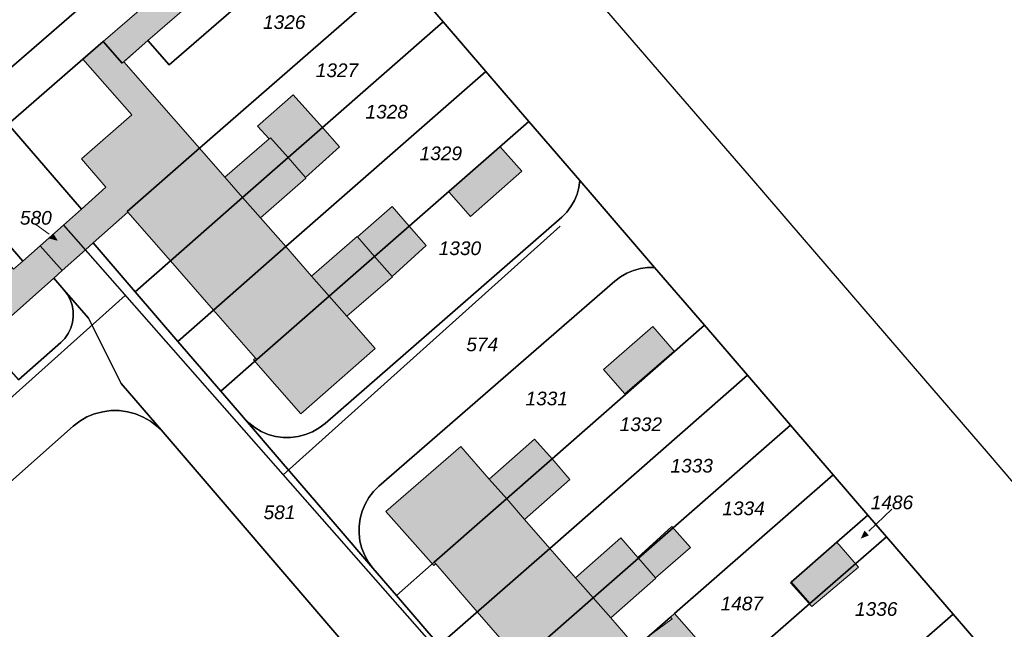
# Model space of a CAD drawing. Header units: metres. Extents: x 32338650 to 32340431, y 5701793 to 5703325.
# Tile 252 of 256: x 32339861 to 32339951, y 5702724 to 5702780. Entities that reach past the tile are written whole.
import ezdxf

# ---------------------------------------------------------------- set-up
doc = ezdxf.new("R2010")
doc.units = ezdxf.units.M
doc.header["$LTSCALE"] = 0.1
doc.layers.add('Keine', color=7, linetype='Continuous', lineweight=9)
for name, color, linetype, lineweight, true_color in [('LPB-BE-Flurstück_Grenze', 7, 'Continuous', 70, 0x004c99), ('LPB-BE-Flurstück_Nummer', 7, 'Continuous', 70, 0x004c99), ('LPB-BE-Gebäude', 7, 'Continuous', 70, 0x004c99), ('LPB-BE-Leitung_VodavoneWest_linie_FS', 7, 'Continuous', 50, 0xedede2), ('LPB-BE-Straße', 7, 'Continuous', 70, 0x004c99)]:
    doc.layers.add(name, color=color, linetype=linetype, lineweight=lineweight, true_color=true_color)
doc.styles.add('Arial (italic)', font='ariali.ttf')

# ---------------------------------------------------------------- blocks, each defined once
blk = doc.blocks.new('2004')
at = {"layer": 'Keine', "color": 7, "linetype": 'Continuous'}
blk.add_solid([(0, 0), (0.75, -0.3), (0.75, 0.3)], dxfattribs=at)

msp = doc.modelspace()

# ---------------------------------------------------------------- hatches: boundary and pattern name
at = {"layer": 'LPB-BE-Gebäude', "linetype": 'Continuous', "lineweight": 0, "true_color": 0xc7c8ca}
for points in [[(32339873.415, 5702781.708), (32339868.611, 5702777.532), (32339870.331, 5702775.55), (32339870.486, 5702775.674), (32339872.707, 5702777.604), (32339881.786, 5702785.478), (32339877.63, 5702790.282), (32339870.979, 5702784.52), (32339873.415, 5702781.708)], [(32339873.415, 5702781.708), (32339868.611, 5702777.532), (32339870.331, 5702775.55), (32339870.486, 5702775.674), (32339872.707, 5702777.604), (32339881.786, 5702785.478), (32339877.63, 5702790.282), (32339870.979, 5702784.52), (32339873.415, 5702781.708)], [(32339868.856, 5702764.212), (32339866.612, 5702762.203), (32339864.97, 5702760.729), (32339866.99, 5702758.485), (32339867.696, 5702759.116), (32339870.864, 5702761.928), (32339870.796, 5702761.981), (32339877.418, 5702767.764), (32339870.486, 5702775.674), (32339870.331, 5702775.55), (32339868.611, 5702777.532), (32339866.753, 5702775.917), (32339871.228, 5702770.82), (32339866.619, 5702766.786), (32339868.856, 5702764.212)], [(32339868.856, 5702764.212), (32339866.612, 5702762.203), (32339864.97, 5702760.729), (32339866.99, 5702758.485), (32339867.696, 5702759.116), (32339870.864, 5702761.928), (32339870.796, 5702761.981), (32339877.418, 5702767.764), (32339870.486, 5702775.674), (32339870.331, 5702775.55), (32339868.611, 5702777.532), (32339866.753, 5702775.917), (32339871.228, 5702770.82), (32339866.619, 5702766.786), (32339868.856, 5702764.212)], [(32339882.724, 5702769.788), (32339883.777, 5702768.614), (32339883.901, 5702768.719), (32339885.518, 5702766.901), (32339888.663, 5702769.655), (32339885.973, 5702772.637), (32339882.724, 5702769.788)], [(32339882.724, 5702769.788), (32339883.777, 5702768.614), (32339883.901, 5702768.719), (32339885.518, 5702766.901), (32339888.663, 5702769.655), (32339885.973, 5702772.637), (32339882.724, 5702769.788)], [(32339887.115, 5702765.075), (32339890.213, 5702767.9), (32339888.663, 5702769.655), (32339885.518, 5702766.901), (32339887.115, 5702765.075)], [(32339887.115, 5702765.075), (32339890.213, 5702767.9), (32339888.663, 5702769.655), (32339885.518, 5702766.901), (32339887.115, 5702765.075)], [(32339870.796, 5702761.981), (32339870.864, 5702761.928), (32339874.754, 5702757.476), (32339881.366, 5702763.269), (32339885.518, 5702766.901), (32339883.901, 5702768.719), (32339883.777, 5702768.614), (32339879.75, 5702765.106), (32339877.418, 5702767.764), (32339870.796, 5702761.981)], [(32339870.796, 5702761.981), (32339870.864, 5702761.928), (32339874.754, 5702757.476), (32339881.366, 5702763.269), (32339885.518, 5702766.901), (32339883.901, 5702768.719), (32339883.777, 5702768.614), (32339879.75, 5702765.106), (32339877.418, 5702767.764), (32339870.796, 5702761.981)], [(32339879.75, 5702765.106), (32339881.366, 5702763.269), (32339885.518, 5702766.901), (32339883.901, 5702768.719), (32339883.777, 5702768.614), (32339879.75, 5702765.106)], [(32339879.75, 5702765.106), (32339881.366, 5702763.269), (32339885.518, 5702766.901), (32339883.901, 5702768.719), (32339883.777, 5702768.614), (32339879.75, 5702765.106)], [(32339904.933, 5702767.896), (32339900.221, 5702763.767), (32339902.2, 5702761.514), (32339906.913, 5702765.664), (32339904.933, 5702767.896)], [(32339904.933, 5702767.896), (32339900.221, 5702763.767), (32339902.2, 5702761.514), (32339906.913, 5702765.664), (32339904.933, 5702767.896)], [(32339874.754, 5702757.476), (32339878.713, 5702752.97), (32339885.325, 5702758.763), (32339882.992, 5702761.411), (32339887.153, 5702765.033), (32339887.115, 5702765.075), (32339885.518, 5702766.901), (32339881.366, 5702763.269), (32339874.754, 5702757.476)], [(32339874.754, 5702757.476), (32339878.713, 5702752.97), (32339885.325, 5702758.763), (32339882.992, 5702761.411), (32339887.153, 5702765.033), (32339887.115, 5702765.075), (32339885.518, 5702766.901), (32339881.366, 5702763.269), (32339874.754, 5702757.476)], [(32339881.366, 5702763.269), (32339882.992, 5702761.411), (32339887.153, 5702765.033), (32339887.115, 5702765.075), (32339885.518, 5702766.901), (32339881.366, 5702763.269)], [(32339881.366, 5702763.269), (32339882.992, 5702761.411), (32339887.153, 5702765.033), (32339887.115, 5702765.075), (32339885.518, 5702766.901), (32339881.366, 5702763.269)], [(32339848.291, 5702760.813), (32339857.673, 5702750.19), (32339864.082, 5702755.892), (32339864.85, 5702756.581), (32339866.99, 5702758.485), (32339864.97, 5702760.729), (32339862.842, 5702758.845), (32339861.262, 5702757.429), (32339860.412, 5702756.693), (32339856.684, 5702760.969), (32339853.734, 5702758.348), (32339850.09, 5702762.46), (32339848.291, 5702760.813)], [(32339848.291, 5702760.813), (32339857.673, 5702750.19), (32339864.082, 5702755.892), (32339864.85, 5702756.581), (32339866.99, 5702758.485), (32339864.97, 5702760.729), (32339862.842, 5702758.845), (32339861.262, 5702757.429), (32339860.412, 5702756.693), (32339856.684, 5702760.969), (32339853.734, 5702758.348), (32339850.09, 5702762.46), (32339848.291, 5702760.813)], [(32339893.434, 5702757.86), (32339896.59, 5702760.633), (32339895.032, 5702762.438), (32339891.876, 5702759.646), (32339893.434, 5702757.86)], [(32339893.434, 5702757.86), (32339896.59, 5702760.633), (32339895.032, 5702762.438), (32339891.876, 5702759.646), (32339893.434, 5702757.86)], [(32339864.85, 5702756.581), (32339866.99, 5702758.485), (32339864.97, 5702760.729), (32339862.842, 5702758.845), (32339864.85, 5702756.581)], [(32339864.85, 5702756.581), (32339866.99, 5702758.485), (32339864.97, 5702760.729), (32339862.842, 5702758.845), (32339864.85, 5702756.581)], [(32339893.434, 5702757.86), (32339895.04, 5702756.033), (32339898.158, 5702758.857), (32339896.59, 5702760.633), (32339893.434, 5702757.86)], [(32339893.434, 5702757.86), (32339895.04, 5702756.033), (32339898.158, 5702758.857), (32339896.59, 5702760.633), (32339893.434, 5702757.86)], [(32339878.713, 5702752.97), (32339882.536, 5702748.58), (32339882.67, 5702748.435), (32339889.283, 5702754.238), (32339893.434, 5702757.86), (32339891.876, 5702759.646), (32339891.838, 5702759.697), (32339887.676, 5702756.065), (32339885.325, 5702758.763), (32339878.713, 5702752.97)], [(32339878.713, 5702752.97), (32339882.536, 5702748.58), (32339882.67, 5702748.435), (32339889.283, 5702754.238), (32339893.434, 5702757.86), (32339891.876, 5702759.646), (32339891.838, 5702759.697), (32339887.676, 5702756.065), (32339885.325, 5702758.763), (32339878.713, 5702752.97)], [(32339887.676, 5702756.065), (32339889.283, 5702754.238), (32339893.434, 5702757.86), (32339891.876, 5702759.646), (32339891.838, 5702759.697), (32339887.676, 5702756.065)], [(32339887.676, 5702756.065), (32339889.283, 5702754.238), (32339893.434, 5702757.86), (32339891.876, 5702759.646), (32339891.838, 5702759.697), (32339887.676, 5702756.065)], [(32339882.36, 5702748.427), (32339886.69, 5702743.476), (32339893.489, 5702749.442), (32339890.889, 5702752.401), (32339895.059, 5702756.002), (32339895.04, 5702756.033), (32339893.434, 5702757.86), (32339889.283, 5702754.238), (32339882.67, 5702748.435), (32339882.536, 5702748.58), (32339882.36, 5702748.427)], [(32339882.36, 5702748.427), (32339886.69, 5702743.476), (32339893.489, 5702749.442), (32339890.889, 5702752.401), (32339895.059, 5702756.002), (32339895.04, 5702756.033), (32339893.434, 5702757.86), (32339889.283, 5702754.238), (32339882.67, 5702748.435), (32339882.536, 5702748.58), (32339882.36, 5702748.427)], [(32339889.283, 5702754.238), (32339890.889, 5702752.401), (32339895.059, 5702756.002), (32339895.04, 5702756.033), (32339893.434, 5702757.86), (32339889.283, 5702754.238)], [(32339889.283, 5702754.238), (32339890.889, 5702752.401), (32339895.059, 5702756.002), (32339895.04, 5702756.033), (32339893.434, 5702757.86), (32339889.283, 5702754.238)], [(32339914.357, 5702747.535), (32339916.326, 5702745.293), (32339920.85, 5702749.22), (32339918.881, 5702751.463), (32339914.357, 5702747.535)], [(32339914.357, 5702747.535), (32339916.326, 5702745.293), (32339920.85, 5702749.22), (32339918.881, 5702751.463), (32339914.357, 5702747.535)], [(32339905.526, 5702735.698), (32339909.668, 5702739.351), (32339908.071, 5702741.168), (32339903.929, 5702737.515), (32339905.526, 5702735.698)], [(32339905.526, 5702735.698), (32339909.668, 5702739.351), (32339908.071, 5702741.168), (32339903.929, 5702737.515), (32339905.526, 5702735.698)], [(32339894.471, 5702734.561), (32339898.841, 5702729.598), (32339899.028, 5702729.76), (32339898.894, 5702729.916), (32339905.526, 5702735.698), (32339903.929, 5702737.515), (32339901.309, 5702740.505), (32339894.471, 5702734.561)], [(32339894.471, 5702734.561), (32339898.841, 5702729.598), (32339899.028, 5702729.76), (32339898.894, 5702729.916), (32339905.526, 5702735.698), (32339903.929, 5702737.515), (32339901.309, 5702740.505), (32339894.471, 5702734.561)], [(32339905.526, 5702735.698), (32339907.15, 5702733.831), (32339911.303, 5702737.473), (32339909.668, 5702739.351), (32339905.526, 5702735.698)], [(32339905.526, 5702735.698), (32339907.15, 5702733.831), (32339911.303, 5702737.473), (32339909.668, 5702739.351), (32339905.526, 5702735.698)], [(32339898.894, 5702729.916), (32339899.028, 5702729.76), (32339902.821, 5702725.372), (32339909.473, 5702731.173), (32339907.15, 5702733.831), (32339905.526, 5702735.698), (32339898.894, 5702729.916)], [(32339898.894, 5702729.916), (32339899.028, 5702729.76), (32339902.821, 5702725.372), (32339909.473, 5702731.173), (32339907.15, 5702733.831), (32339905.526, 5702735.698), (32339898.894, 5702729.916)], [(32339917.573, 5702730.281), (32339919.141, 5702728.495), (32339922.326, 5702731.257), (32339920.614, 5702733.188), (32339917.525, 5702730.343), (32339917.573, 5702730.281)], [(32339917.573, 5702730.281), (32339919.141, 5702728.495), (32339922.326, 5702731.257), (32339920.614, 5702733.188), (32339917.525, 5702730.343), (32339917.573, 5702730.281)], [(32339913.421, 5702726.648), (32339917.573, 5702730.281), (32339917.525, 5702730.343), (32339915.958, 5702732.148), (32339911.815, 5702728.495), (32339913.421, 5702726.648)], [(32339913.421, 5702726.648), (32339917.573, 5702730.281), (32339917.525, 5702730.343), (32339915.958, 5702732.148), (32339911.815, 5702728.495), (32339913.421, 5702726.648)], [(32339931.481, 5702728.039), (32339933.443, 5702725.847), (32339937.684, 5702729.466), (32339935.705, 5702731.729), (32339931.533, 5702728.087), (32339931.481, 5702728.039)], [(32339931.481, 5702728.039), (32339933.443, 5702725.847), (32339937.684, 5702729.466), (32339935.705, 5702731.729), (32339931.533, 5702728.087), (32339931.481, 5702728.039)], [(32339902.821, 5702725.372), (32339906.788, 5702720.846), (32339913.421, 5702726.648), (32339911.815, 5702728.495), (32339909.473, 5702731.173), (32339902.821, 5702725.372)], [(32339902.821, 5702725.372), (32339906.788, 5702720.846), (32339913.421, 5702726.648), (32339911.815, 5702728.495), (32339909.473, 5702731.173), (32339902.821, 5702725.372)], [(32339913.421, 5702726.648), (32339915.028, 5702724.831), (32339919.17, 5702728.464), (32339919.141, 5702728.495), (32339917.573, 5702730.281), (32339913.421, 5702726.648)], [(32339913.421, 5702726.648), (32339915.028, 5702724.831), (32339919.17, 5702728.464), (32339919.141, 5702728.495), (32339917.573, 5702730.281), (32339913.421, 5702726.648)], [(32339913.421, 5702726.648), (32339906.788, 5702720.846), (32339910.701, 5702716.452), (32339910.738, 5702716.361), (32339917.36, 5702722.154), (32339915.028, 5702724.831), (32339913.421, 5702726.648)], [(32339913.421, 5702726.648), (32339906.788, 5702720.846), (32339910.701, 5702716.452), (32339910.738, 5702716.361), (32339917.36, 5702722.154), (32339915.028, 5702724.831), (32339913.421, 5702726.648)], [(32339918.212, 5702722.929), (32339922.389, 5702718.615), (32339924.837, 5702720.726), (32339920.878, 5702725.222), (32339920.504, 5702724.897), (32339920.667, 5702724.72), (32339918.212, 5702722.929)], [(32339918.212, 5702722.929), (32339922.389, 5702718.615), (32339924.837, 5702720.726), (32339920.878, 5702725.222), (32339920.504, 5702724.897), (32339920.667, 5702724.72), (32339918.212, 5702722.929)]]:
    msp.add_hatch(color=9, dxfattribs=at).paths.add_polyline_path(points)

# ---------------------------------------------------------------- linework, layer by layer
at = {"layer": 'LPB-BE-Flurstück_Grenze', "color": 253, "linetype": 'Continuous', "lineweight": 25, "true_color": 0xadadad, "transparency": 33554687, "flags": 128}
for points in [[(32339857.449, 5702772.796), (32339870.979, 5702784.52), (32339877.63, 5702790.282), (32339884.871, 5702796.55), (32339880.955, 5702801.104), (32339867.052, 5702789.064), (32339862.891, 5702785.462), (32339859.457, 5702782.491), (32339853.512, 5702777.341), (32339857.449, 5702772.796)], [(32339857.449, 5702772.796), (32339870.979, 5702784.52), (32339877.63, 5702790.282), (32339884.871, 5702796.55), (32339880.955, 5702801.104), (32339867.052, 5702789.064), (32339862.891, 5702785.462), (32339859.457, 5702782.491), (32339853.512, 5702777.341), (32339857.449, 5702772.796)], [(32339857.449, 5702772.796), (32339859.914, 5702769.953), (32339866.753, 5702775.917), (32339868.611, 5702777.532), (32339870.331, 5702775.55), (32339872.707, 5702777.604), (32339874.647, 5702775.373), (32339890.938, 5702789.506), (32339884.871, 5702796.55), (32339877.63, 5702790.282), (32339870.979, 5702784.52), (32339857.449, 5702772.796)], [(32339857.449, 5702772.796), (32339859.914, 5702769.953), (32339866.753, 5702775.917), (32339868.611, 5702777.532), (32339870.331, 5702775.55), (32339872.707, 5702777.604), (32339874.647, 5702775.373), (32339890.938, 5702789.506), (32339884.871, 5702796.55), (32339877.63, 5702790.282), (32339870.979, 5702784.52), (32339857.449, 5702772.796)], [(32339954.42, 5702734.204), (32339949.577, 5702739.836), (32339943.674, 5702746.703), (32339931.457, 5702760.904), (32339928.314, 5702764.556), (32339920.479, 5702773.624), (32339902.479, 5702794.478)], [(32339954.42, 5702734.204), (32339949.577, 5702739.836), (32339943.674, 5702746.703), (32339931.457, 5702760.904), (32339928.314, 5702764.556), (32339920.479, 5702773.624), (32339902.479, 5702794.478)], [(32339895.819, 5702783.832), (32339890.938, 5702789.506), (32339874.647, 5702775.373), (32339872.707, 5702777.604), (32339870.331, 5702775.55), (32339868.611, 5702777.532), (32339866.753, 5702775.917), (32339859.914, 5702769.953), (32339866.612, 5702762.203), (32339864.97, 5702760.729), (32339866.99, 5702758.485), (32339867.696, 5702759.116), (32339870.864, 5702761.928), (32339870.796, 5702761.981), (32339877.418, 5702767.764), (32339895.819, 5702783.832)], [(32339895.819, 5702783.832), (32339890.938, 5702789.506), (32339874.647, 5702775.373), (32339872.707, 5702777.604), (32339870.331, 5702775.55), (32339868.611, 5702777.532), (32339866.753, 5702775.917), (32339859.914, 5702769.953), (32339866.612, 5702762.203), (32339864.97, 5702760.729), (32339866.99, 5702758.485), (32339867.696, 5702759.116), (32339870.864, 5702761.928), (32339870.796, 5702761.981), (32339877.418, 5702767.764), (32339895.819, 5702783.832)], [(32339870.864, 5702761.928), (32339867.696, 5702759.116), (32339871.536, 5702754.645), (32339874.754, 5702757.476), (32339881.366, 5702763.269), (32339885.518, 5702766.901), (32339888.663, 5702769.655), (32339899.697, 5702779.329), (32339895.819, 5702783.832), (32339877.418, 5702767.764), (32339870.796, 5702761.981), (32339870.864, 5702761.928)], [(32339870.864, 5702761.928), (32339867.696, 5702759.116), (32339871.536, 5702754.645), (32339874.754, 5702757.476), (32339881.366, 5702763.269), (32339885.518, 5702766.901), (32339888.663, 5702769.655), (32339899.697, 5702779.329), (32339895.819, 5702783.832), (32339877.418, 5702767.764), (32339870.796, 5702761.981), (32339870.864, 5702761.928)], [(32339895.819, 5702783.832), (32339899.697, 5702779.329), (32339903.614, 5702774.786), (32339907.55, 5702770.211), (32339912.202, 5702764.806), (32339913.148, 5702763.707), (32339919.051, 5702756.85), (32339923.609, 5702751.569), (32339927.535, 5702747.005), (32339931.471, 5702742.45), (32339935.388, 5702737.906), (32339938.56, 5702734.224), (32339940.26, 5702732.242), (32339946.365, 5702725.167), (32339950.291, 5702720.603), (32339954.208, 5702716.059)], [(32339895.819, 5702783.832), (32339899.697, 5702779.329), (32339903.614, 5702774.786), (32339907.55, 5702770.211), (32339912.202, 5702764.806), (32339913.148, 5702763.707), (32339919.051, 5702756.85), (32339923.609, 5702751.569), (32339927.535, 5702747.005), (32339931.471, 5702742.45), (32339935.388, 5702737.906), (32339938.56, 5702734.224), (32339940.26, 5702732.242), (32339946.365, 5702725.167), (32339950.291, 5702720.603), (32339954.208, 5702716.059)], [(32339841.82, 5702779.931), (32339842.386, 5702779.358), (32339861.262, 5702757.429), (32339862.842, 5702758.845), (32339864.97, 5702760.729), (32339866.612, 5702762.203), (32339859.914, 5702769.953), (32339857.449, 5702772.796), (32339853.512, 5702777.341), (32339849.575, 5702781.896)], [(32339841.82, 5702779.931), (32339842.386, 5702779.358), (32339861.262, 5702757.429), (32339862.842, 5702758.845), (32339864.97, 5702760.729), (32339866.612, 5702762.203), (32339859.914, 5702769.953), (32339857.449, 5702772.796), (32339853.512, 5702777.341), (32339849.575, 5702781.896)], [(32339832.435, 5702778.776), (32339848.291, 5702760.813), (32339857.673, 5702750.19), (32339860.868, 5702746.577), (32339864.73, 5702749.991), (32339865.102, 5702750.377), (32339865.409, 5702750.818), (32339865.642, 5702751.301), (32339865.796, 5702751.814), (32339865.868, 5702752.346), (32339865.854, 5702752.883), (32339865.758, 5702753.411), (32339865.582, 5702753.919), (32339865.33, 5702754.393), (32339865.009, 5702754.823), (32339864.082, 5702755.892), (32339864.85, 5702756.581), (32339862.842, 5702758.845), (32339861.262, 5702757.429), (32339842.386, 5702779.358), (32339841.82, 5702779.931)], [(32339832.435, 5702778.776), (32339848.291, 5702760.813), (32339857.673, 5702750.19), (32339860.868, 5702746.577), (32339864.73, 5702749.991), (32339865.102, 5702750.377), (32339865.409, 5702750.818), (32339865.642, 5702751.301), (32339865.796, 5702751.814), (32339865.868, 5702752.346), (32339865.854, 5702752.883), (32339865.758, 5702753.411), (32339865.582, 5702753.919), (32339865.33, 5702754.393), (32339865.009, 5702754.823), (32339864.082, 5702755.892), (32339864.85, 5702756.581), (32339862.842, 5702758.845), (32339861.262, 5702757.429), (32339842.386, 5702779.358), (32339841.82, 5702779.931)], [(32339871.536, 5702754.645), (32339875.443, 5702750.102), (32339878.713, 5702752.97), (32339885.325, 5702758.763), (32339903.614, 5702774.786), (32339899.697, 5702779.329), (32339888.663, 5702769.655), (32339885.518, 5702766.901), (32339881.366, 5702763.269), (32339874.754, 5702757.476), (32339871.536, 5702754.645)], [(32339871.536, 5702754.645), (32339875.443, 5702750.102), (32339878.713, 5702752.97), (32339885.325, 5702758.763), (32339903.614, 5702774.786), (32339899.697, 5702779.329), (32339888.663, 5702769.655), (32339885.518, 5702766.901), (32339881.366, 5702763.269), (32339874.754, 5702757.476), (32339871.536, 5702754.645)], [(32339875.443, 5702750.102), (32339879.369, 5702745.548), (32339882.67, 5702748.435), (32339893.434, 5702757.86), (32339907.55, 5702770.211), (32339903.614, 5702774.786), (32339885.325, 5702758.763), (32339878.713, 5702752.97), (32339875.443, 5702750.102)], [(32339875.443, 5702750.102), (32339879.369, 5702745.548), (32339882.67, 5702748.435), (32339893.434, 5702757.86), (32339907.55, 5702770.211), (32339903.614, 5702774.786), (32339885.325, 5702758.763), (32339878.713, 5702752.97), (32339875.443, 5702750.102)], [(32339879.369, 5702745.548), (32339881.442, 5702743.141), (32339881.927, 5702742.646), (32339882.472, 5702742.219), (32339883.069, 5702741.866), (32339883.706, 5702741.594), (32339884.374, 5702741.408), (32339885.06, 5702741.311), (32339885.754, 5702741.309), (32339886.441, 5702741.397), (32339887.112, 5702741.575), (32339887.753, 5702741.839), (32339888.355, 5702742.184), (32339888.906, 5702742.605), (32339910.564, 5702761.461), (32339911.008, 5702761.916), (32339911.391, 5702762.423), (32339911.706, 5702762.975), (32339911.949, 5702763.563), (32339912.115, 5702764.176), (32339912.202, 5702764.806), (32339907.55, 5702770.211), (32339893.434, 5702757.86), (32339882.67, 5702748.435), (32339879.369, 5702745.548)], [(32339879.369, 5702745.548), (32339881.442, 5702743.141), (32339881.927, 5702742.646), (32339882.472, 5702742.219), (32339883.069, 5702741.866), (32339883.706, 5702741.594), (32339884.374, 5702741.408), (32339885.06, 5702741.311), (32339885.754, 5702741.309), (32339886.441, 5702741.397), (32339887.112, 5702741.575), (32339887.753, 5702741.839), (32339888.355, 5702742.184), (32339888.906, 5702742.605), (32339910.564, 5702761.461), (32339911.008, 5702761.916), (32339911.391, 5702762.423), (32339911.706, 5702762.975), (32339911.949, 5702763.563), (32339912.115, 5702764.176), (32339912.202, 5702764.806), (32339907.55, 5702770.211), (32339893.434, 5702757.86), (32339882.67, 5702748.435), (32339879.369, 5702745.548)], [(32339881.442, 5702743.141), (32339884.9, 5702739.116), (32339889.829, 5702733.38), (32339893.287, 5702729.365), (32339892.87, 5702729.919), (32339892.528, 5702730.523), (32339892.268, 5702731.166), (32339892.094, 5702731.838), (32339892.009, 5702732.526), (32339892.014, 5702733.22), (32339892.108, 5702733.909), (32339892.291, 5702734.58), (32339892.561, 5702735.221), (32339892.912, 5702735.821), (32339893.339, 5702736.37), (32339893.834, 5702736.859), (32339915.418, 5702755.618), (32339915.938, 5702756.017), (32339916.506, 5702756.345), (32339917.112, 5702756.596), (32339917.745, 5702756.765), (32339918.395, 5702756.851), (32339919.051, 5702756.85), (32339913.148, 5702763.707), (32339912.202, 5702764.806), (32339912.115, 5702764.176), (32339911.949, 5702763.563), (32339911.706, 5702762.975), (32339911.391, 5702762.423), (32339911.008, 5702761.916), (32339910.564, 5702761.461), (32339888.906, 5702742.605), (32339888.355, 5702742.184), (32339887.753, 5702741.839), (32339887.112, 5702741.575), (32339886.441, 5702741.397), (32339885.754, 5702741.309), (32339885.06, 5702741.311), (32339884.374, 5702741.408), (32339883.706, 5702741.594), (32339883.069, 5702741.866), (32339882.472, 5702742.219), (32339881.927, 5702742.646), (32339881.442, 5702743.141)], [(32339881.442, 5702743.141), (32339884.9, 5702739.116), (32339889.829, 5702733.38), (32339893.287, 5702729.365), (32339892.87, 5702729.919), (32339892.528, 5702730.523), (32339892.268, 5702731.166), (32339892.094, 5702731.838), (32339892.009, 5702732.526), (32339892.014, 5702733.22), (32339892.108, 5702733.909), (32339892.291, 5702734.58), (32339892.561, 5702735.221), (32339892.912, 5702735.821), (32339893.339, 5702736.37), (32339893.834, 5702736.859), (32339915.418, 5702755.618), (32339915.938, 5702756.017), (32339916.506, 5702756.345), (32339917.112, 5702756.596), (32339917.745, 5702756.765), (32339918.395, 5702756.851), (32339919.051, 5702756.85), (32339913.148, 5702763.707), (32339912.202, 5702764.806), (32339912.115, 5702764.176), (32339911.949, 5702763.563), (32339911.706, 5702762.975), (32339911.391, 5702762.423), (32339911.008, 5702761.916), (32339910.564, 5702761.461), (32339888.906, 5702742.605), (32339888.355, 5702742.184), (32339887.753, 5702741.839), (32339887.112, 5702741.575), (32339886.441, 5702741.397), (32339885.754, 5702741.309), (32339885.06, 5702741.311), (32339884.374, 5702741.408), (32339883.706, 5702741.594), (32339883.069, 5702741.866), (32339882.472, 5702742.219), (32339881.927, 5702742.646), (32339881.442, 5702743.141)], [(32339864.85, 5702756.581), (32339866.99, 5702758.485), (32339864.97, 5702760.729), (32339862.842, 5702758.845), (32339864.85, 5702756.581)], [(32339864.85, 5702756.581), (32339866.99, 5702758.485), (32339864.97, 5702760.729), (32339862.842, 5702758.845), (32339864.85, 5702756.581)], [(32339899.353, 5702722.312), (32339895.427, 5702726.876), (32339893.287, 5702729.365), (32339889.829, 5702733.38), (32339884.9, 5702739.116), (32339881.442, 5702743.141), (32339879.369, 5702745.548), (32339875.443, 5702750.102), (32339871.536, 5702754.645), (32339867.696, 5702759.116), (32339866.99, 5702758.485), (32339864.85, 5702756.581), (32339864.082, 5702755.892)], [(32339899.353, 5702722.312), (32339895.427, 5702726.876), (32339893.287, 5702729.365), (32339889.829, 5702733.38), (32339884.9, 5702739.116), (32339881.442, 5702743.141), (32339879.369, 5702745.548), (32339875.443, 5702750.102), (32339871.536, 5702754.645), (32339867.696, 5702759.116), (32339866.99, 5702758.485), (32339864.85, 5702756.581), (32339864.082, 5702755.892)], [(32339895.427, 5702726.876), (32339898.894, 5702729.916), (32339909.668, 5702739.351), (32339923.609, 5702751.569), (32339919.051, 5702756.85), (32339918.395, 5702756.851), (32339917.745, 5702756.765), (32339917.112, 5702756.596), (32339916.506, 5702756.345), (32339915.938, 5702756.017), (32339915.418, 5702755.618), (32339893.834, 5702736.859), (32339893.339, 5702736.37), (32339892.912, 5702735.821), (32339892.561, 5702735.221), (32339892.291, 5702734.58), (32339892.108, 5702733.909), (32339892.014, 5702733.22), (32339892.009, 5702732.526), (32339892.094, 5702731.838), (32339892.268, 5702731.166), (32339892.528, 5702730.523), (32339892.87, 5702729.919), (32339893.287, 5702729.365), (32339895.427, 5702726.876)], [(32339895.427, 5702726.876), (32339898.894, 5702729.916), (32339909.668, 5702739.351), (32339923.609, 5702751.569), (32339919.051, 5702756.85), (32339918.395, 5702756.851), (32339917.745, 5702756.765), (32339917.112, 5702756.596), (32339916.506, 5702756.345), (32339915.938, 5702756.017), (32339915.418, 5702755.618), (32339893.834, 5702736.859), (32339893.339, 5702736.37), (32339892.912, 5702735.821), (32339892.561, 5702735.221), (32339892.291, 5702734.58), (32339892.108, 5702733.909), (32339892.014, 5702733.22), (32339892.009, 5702732.526), (32339892.094, 5702731.838), (32339892.268, 5702731.166), (32339892.528, 5702730.523), (32339892.87, 5702729.919), (32339893.287, 5702729.365), (32339895.427, 5702726.876)], [(32339864.082, 5702755.892), (32339865.009, 5702754.823), (32339867.274, 5702752.238), (32339870.251, 5702746.242), (32339874.082, 5702741.792), (32339890.902, 5702722.208)], [(32339864.082, 5702755.892), (32339865.009, 5702754.823), (32339867.274, 5702752.238), (32339870.251, 5702746.242), (32339874.082, 5702741.792), (32339890.902, 5702722.208)], [(32339845.037, 5702723.889), (32339865.858, 5702742.349), (32339866.463, 5702742.811), (32339867.123, 5702743.19), (32339867.828, 5702743.479), (32339868.564, 5702743.674), (32339869.319, 5702743.77), (32339870.08, 5702743.767), (32339870.837, 5702743.669), (32339871.574, 5702743.472), (32339872.279, 5702743.18), (32339872.939, 5702742.798), (32339873.544, 5702742.333), (32339874.082, 5702741.792), (32339870.251, 5702746.242), (32339867.274, 5702752.238), (32339865.009, 5702754.823), (32339865.33, 5702754.393), (32339865.582, 5702753.919), (32339865.758, 5702753.411), (32339865.854, 5702752.883), (32339865.868, 5702752.346)], [(32339845.037, 5702723.889), (32339865.858, 5702742.349), (32339866.463, 5702742.811), (32339867.123, 5702743.19), (32339867.828, 5702743.479), (32339868.564, 5702743.674), (32339869.319, 5702743.77), (32339870.08, 5702743.767), (32339870.837, 5702743.669), (32339871.574, 5702743.472), (32339872.279, 5702743.18), (32339872.939, 5702742.798), (32339873.544, 5702742.333), (32339874.082, 5702741.792), (32339870.251, 5702746.242), (32339867.274, 5702752.238), (32339865.009, 5702754.823), (32339865.33, 5702754.393), (32339865.582, 5702753.919), (32339865.758, 5702753.411), (32339865.854, 5702752.883), (32339865.868, 5702752.346)], [(32339865.868, 5702752.346), (32339865.796, 5702751.814), (32339865.642, 5702751.301), (32339865.409, 5702750.818), (32339865.102, 5702750.377), (32339864.73, 5702749.991), (32339860.868, 5702746.577)], [(32339865.868, 5702752.346), (32339865.796, 5702751.814), (32339865.642, 5702751.301), (32339865.409, 5702750.818), (32339865.102, 5702750.377), (32339864.73, 5702749.991), (32339860.868, 5702746.577)], [(32339895.427, 5702726.876), (32339899.353, 5702722.312), (32339909.473, 5702731.173), (32339927.535, 5702747.005), (32339923.609, 5702751.569), (32339909.668, 5702739.351), (32339898.894, 5702729.916), (32339895.427, 5702726.876)], [(32339895.427, 5702726.876), (32339899.353, 5702722.312), (32339909.473, 5702731.173), (32339927.535, 5702747.005), (32339923.609, 5702751.569), (32339909.668, 5702739.351), (32339898.894, 5702729.916), (32339895.427, 5702726.876)], [(32339899.353, 5702722.312), (32339903.269, 5702717.748), (32339913.421, 5702726.648), (32339917.573, 5702730.281), (32339931.471, 5702742.45), (32339927.535, 5702747.005), (32339909.473, 5702731.173), (32339899.353, 5702722.312)], [(32339899.353, 5702722.312), (32339903.269, 5702717.748), (32339913.421, 5702726.648), (32339917.573, 5702730.281), (32339931.471, 5702742.45), (32339927.535, 5702747.005), (32339909.473, 5702731.173), (32339899.353, 5702722.312)], [(32339890.902, 5702722.208), (32339874.082, 5702741.792), (32339873.544, 5702742.333), (32339872.939, 5702742.798), (32339872.279, 5702743.18), (32339871.574, 5702743.472), (32339870.837, 5702743.669), (32339870.08, 5702743.767), (32339869.319, 5702743.77), (32339868.564, 5702743.674), (32339867.828, 5702743.479), (32339867.123, 5702743.19), (32339866.463, 5702742.811), (32339865.858, 5702742.349), (32339845.037, 5702723.889)], [(32339890.902, 5702722.208), (32339874.082, 5702741.792), (32339873.544, 5702742.333), (32339872.939, 5702742.798), (32339872.279, 5702743.18), (32339871.574, 5702743.472), (32339870.837, 5702743.669), (32339870.08, 5702743.767), (32339869.319, 5702743.77), (32339868.564, 5702743.674), (32339867.828, 5702743.479), (32339867.123, 5702743.19), (32339866.463, 5702742.811), (32339865.858, 5702742.349), (32339845.037, 5702723.889)], [(32339903.269, 5702717.748), (32339907.138, 5702713.256), (32339910.701, 5702716.452), (32339910.738, 5702716.361), (32339917.36, 5702722.154), (32339920.504, 5702724.897), (32339920.878, 5702725.222), (32339935.388, 5702737.906), (32339931.471, 5702742.45), (32339917.573, 5702730.281), (32339913.421, 5702726.648), (32339903.269, 5702717.748)], [(32339903.269, 5702717.748), (32339907.138, 5702713.256), (32339910.701, 5702716.452), (32339910.738, 5702716.361), (32339917.36, 5702722.154), (32339920.504, 5702724.897), (32339920.878, 5702725.222), (32339935.388, 5702737.906), (32339931.471, 5702742.45), (32339917.573, 5702730.281), (32339913.421, 5702726.648), (32339903.269, 5702717.748)], [(32339920.504, 5702724.897), (32339917.36, 5702722.154), (32339910.738, 5702716.361), (32339910.701, 5702716.452), (32339907.138, 5702713.256), (32339906.348, 5702712.538), (32339908.366, 5702710.263), (32339909.904, 5702711.651), (32339916.506, 5702704.005), (32339924.018, 5702710.512), (32339925.865, 5702712.118), (32339924.059, 5702714.193), (32339924.214, 5702714.327), (32339926.425, 5702716.258), (32339924.485, 5702718.489), (32339933.244, 5702726.125), (32339931.533, 5702728.087), (32339935.705, 5702731.729), (32339938.56, 5702734.224), (32339935.388, 5702737.906), (32339920.878, 5702725.222), (32339920.504, 5702724.897)], [(32339920.504, 5702724.897), (32339917.36, 5702722.154), (32339910.738, 5702716.361), (32339910.701, 5702716.452), (32339907.138, 5702713.256), (32339906.348, 5702712.538), (32339908.366, 5702710.263), (32339909.904, 5702711.651), (32339916.506, 5702704.005), (32339924.018, 5702710.512), (32339925.865, 5702712.118), (32339924.059, 5702714.193), (32339924.214, 5702714.327), (32339926.425, 5702716.258), (32339924.485, 5702718.489), (32339933.244, 5702726.125), (32339931.533, 5702728.087), (32339935.705, 5702731.729), (32339938.56, 5702734.224), (32339935.388, 5702737.906), (32339920.878, 5702725.222), (32339920.504, 5702724.897)], [(32339931.533, 5702728.087), (32339933.244, 5702726.125), (32339940.26, 5702732.242), (32339938.56, 5702734.224), (32339935.705, 5702731.729), (32339931.533, 5702728.087)], [(32339931.533, 5702728.087), (32339933.244, 5702726.125), (32339940.26, 5702732.242), (32339938.56, 5702734.224), (32339935.705, 5702731.729), (32339931.533, 5702728.087)], [(32339924.059, 5702714.193), (32339925.865, 5702712.118), (32339924.018, 5702710.512), (32339916.506, 5702704.005), (32339918.904, 5702701.225), (32339932.469, 5702713.058), (32339939.09, 5702718.831), (32339946.365, 5702725.167), (32339940.26, 5702732.242), (32339933.244, 5702726.125), (32339924.485, 5702718.489), (32339926.425, 5702716.258), (32339924.214, 5702714.327), (32339924.059, 5702714.193)], [(32339924.059, 5702714.193), (32339925.865, 5702712.118), (32339924.018, 5702710.512), (32339916.506, 5702704.005), (32339918.904, 5702701.225), (32339932.469, 5702713.058), (32339939.09, 5702718.831), (32339946.365, 5702725.167), (32339940.26, 5702732.242), (32339933.244, 5702726.125), (32339924.485, 5702718.489), (32339926.425, 5702716.258), (32339924.214, 5702714.327), (32339924.059, 5702714.193)], [(32339918.904, 5702701.225), (32339922.831, 5702696.671), (32339932.265, 5702704.9), (32339936.405, 5702708.503), (32339943.026, 5702714.266), (32339950.291, 5702720.603), (32339946.365, 5702725.167), (32339939.09, 5702718.831), (32339932.469, 5702713.058), (32339918.904, 5702701.225)], [(32339918.904, 5702701.225), (32339922.831, 5702696.671), (32339932.265, 5702704.9), (32339936.405, 5702708.503), (32339943.026, 5702714.266), (32339950.291, 5702720.603), (32339946.365, 5702725.167), (32339939.09, 5702718.831), (32339932.469, 5702713.058), (32339918.904, 5702701.225)]]:
    msp.add_lwpolyline(points, dxfattribs=at)
at = {"layer": 'LPB-BE-Flurstück_Nummer', "color": 252, "linetype": 'Continuous', "lineweight": 5, "true_color": 0x888888}
for p, q in [((32339863.65403, 5702759.8896), (32339862.447, 5702760.773)), ((32339863.65403, 5702759.8896), (32339862.447, 5702760.773)), ((32339938.62959, 5702732.75395), (32339940.756, 5702734.753)), ((32339938.62959, 5702732.75395), (32339940.756, 5702734.753))]:
    msp.add_line(p, q, dxfattribs=at)
at = {"layer": 'LPB-BE-Gebäude', "color": 7, "linetype": 'Continuous', "lineweight": 9, "flags": 128}
for points in [[(32339873.415, 5702781.708), (32339868.611, 5702777.532), (32339870.331, 5702775.55), (32339870.486, 5702775.674), (32339872.707, 5702777.604), (32339881.786, 5702785.478), (32339877.63, 5702790.282), (32339870.979, 5702784.52), (32339873.415, 5702781.708)], [(32339873.415, 5702781.708), (32339868.611, 5702777.532), (32339870.331, 5702775.55), (32339870.486, 5702775.674), (32339872.707, 5702777.604), (32339881.786, 5702785.478), (32339877.63, 5702790.282), (32339870.979, 5702784.52), (32339873.415, 5702781.708)], [(32339868.856, 5702764.212), (32339866.612, 5702762.203), (32339864.97, 5702760.729), (32339866.99, 5702758.485), (32339867.696, 5702759.116), (32339870.864, 5702761.928), (32339870.796, 5702761.981), (32339877.418, 5702767.764), (32339870.486, 5702775.674), (32339870.331, 5702775.55), (32339868.611, 5702777.532), (32339866.753, 5702775.917), (32339871.228, 5702770.82), (32339866.619, 5702766.786), (32339868.856, 5702764.212)], [(32339868.856, 5702764.212), (32339866.612, 5702762.203), (32339864.97, 5702760.729), (32339866.99, 5702758.485), (32339867.696, 5702759.116), (32339870.864, 5702761.928), (32339870.796, 5702761.981), (32339877.418, 5702767.764), (32339870.486, 5702775.674), (32339870.331, 5702775.55), (32339868.611, 5702777.532), (32339866.753, 5702775.917), (32339871.228, 5702770.82), (32339866.619, 5702766.786), (32339868.856, 5702764.212)], [(32339882.724, 5702769.788), (32339883.777, 5702768.614), (32339883.901, 5702768.719), (32339885.518, 5702766.901), (32339888.663, 5702769.655), (32339885.973, 5702772.637), (32339882.724, 5702769.788)], [(32339882.724, 5702769.788), (32339883.777, 5702768.614), (32339883.901, 5702768.719), (32339885.518, 5702766.901), (32339888.663, 5702769.655), (32339885.973, 5702772.637), (32339882.724, 5702769.788)], [(32339887.115, 5702765.075), (32339890.213, 5702767.9), (32339888.663, 5702769.655), (32339885.518, 5702766.901), (32339887.115, 5702765.075)], [(32339887.115, 5702765.075), (32339890.213, 5702767.9), (32339888.663, 5702769.655), (32339885.518, 5702766.901), (32339887.115, 5702765.075)], [(32339870.796, 5702761.981), (32339870.864, 5702761.928), (32339874.754, 5702757.476), (32339881.366, 5702763.269), (32339885.518, 5702766.901), (32339883.901, 5702768.719), (32339883.777, 5702768.614), (32339879.75, 5702765.106), (32339877.418, 5702767.764), (32339870.796, 5702761.981)], [(32339870.796, 5702761.981), (32339870.864, 5702761.928), (32339874.754, 5702757.476), (32339881.366, 5702763.269), (32339885.518, 5702766.901), (32339883.901, 5702768.719), (32339883.777, 5702768.614), (32339879.75, 5702765.106), (32339877.418, 5702767.764), (32339870.796, 5702761.981)], [(32339879.75, 5702765.106), (32339881.366, 5702763.269), (32339885.518, 5702766.901), (32339883.901, 5702768.719), (32339883.777, 5702768.614), (32339879.75, 5702765.106)], [(32339879.75, 5702765.106), (32339881.366, 5702763.269), (32339885.518, 5702766.901), (32339883.901, 5702768.719), (32339883.777, 5702768.614), (32339879.75, 5702765.106)], [(32339904.933, 5702767.896), (32339900.221, 5702763.767), (32339902.2, 5702761.514), (32339906.913, 5702765.664), (32339904.933, 5702767.896)], [(32339904.933, 5702767.896), (32339900.221, 5702763.767), (32339902.2, 5702761.514), (32339906.913, 5702765.664), (32339904.933, 5702767.896)], [(32339874.754, 5702757.476), (32339878.713, 5702752.97), (32339885.325, 5702758.763), (32339882.992, 5702761.411), (32339887.153, 5702765.033), (32339887.115, 5702765.075), (32339885.518, 5702766.901), (32339881.366, 5702763.269), (32339874.754, 5702757.476)], [(32339874.754, 5702757.476), (32339878.713, 5702752.97), (32339885.325, 5702758.763), (32339882.992, 5702761.411), (32339887.153, 5702765.033), (32339887.115, 5702765.075), (32339885.518, 5702766.901), (32339881.366, 5702763.269), (32339874.754, 5702757.476)], [(32339881.366, 5702763.269), (32339882.992, 5702761.411), (32339887.153, 5702765.033), (32339887.115, 5702765.075), (32339885.518, 5702766.901), (32339881.366, 5702763.269)], [(32339881.366, 5702763.269), (32339882.992, 5702761.411), (32339887.153, 5702765.033), (32339887.115, 5702765.075), (32339885.518, 5702766.901), (32339881.366, 5702763.269)], [(32339848.291, 5702760.813), (32339857.673, 5702750.19), (32339864.082, 5702755.892), (32339864.85, 5702756.581), (32339866.99, 5702758.485), (32339864.97, 5702760.729), (32339862.842, 5702758.845), (32339861.262, 5702757.429), (32339860.412, 5702756.693), (32339856.684, 5702760.969), (32339853.734, 5702758.348), (32339850.09, 5702762.46), (32339848.291, 5702760.813)], [(32339848.291, 5702760.813), (32339857.673, 5702750.19), (32339864.082, 5702755.892), (32339864.85, 5702756.581), (32339866.99, 5702758.485), (32339864.97, 5702760.729), (32339862.842, 5702758.845), (32339861.262, 5702757.429), (32339860.412, 5702756.693), (32339856.684, 5702760.969), (32339853.734, 5702758.348), (32339850.09, 5702762.46), (32339848.291, 5702760.813)], [(32339893.434, 5702757.86), (32339896.59, 5702760.633), (32339895.032, 5702762.438), (32339891.876, 5702759.646), (32339893.434, 5702757.86)], [(32339893.434, 5702757.86), (32339896.59, 5702760.633), (32339895.032, 5702762.438), (32339891.876, 5702759.646), (32339893.434, 5702757.86)], [(32339864.85, 5702756.581), (32339866.99, 5702758.485), (32339864.97, 5702760.729), (32339862.842, 5702758.845), (32339864.85, 5702756.581)], [(32339864.85, 5702756.581), (32339866.99, 5702758.485), (32339864.97, 5702760.729), (32339862.842, 5702758.845), (32339864.85, 5702756.581)], [(32339893.434, 5702757.86), (32339895.04, 5702756.033), (32339898.158, 5702758.857), (32339896.59, 5702760.633), (32339893.434, 5702757.86)], [(32339893.434, 5702757.86), (32339895.04, 5702756.033), (32339898.158, 5702758.857), (32339896.59, 5702760.633), (32339893.434, 5702757.86)], [(32339878.713, 5702752.97), (32339882.536, 5702748.58), (32339882.67, 5702748.435), (32339889.283, 5702754.238), (32339893.434, 5702757.86), (32339891.876, 5702759.646), (32339891.838, 5702759.697), (32339887.676, 5702756.065), (32339885.325, 5702758.763), (32339878.713, 5702752.97)], [(32339878.713, 5702752.97), (32339882.536, 5702748.58), (32339882.67, 5702748.435), (32339889.283, 5702754.238), (32339893.434, 5702757.86), (32339891.876, 5702759.646), (32339891.838, 5702759.697), (32339887.676, 5702756.065), (32339885.325, 5702758.763), (32339878.713, 5702752.97)], [(32339887.676, 5702756.065), (32339889.283, 5702754.238), (32339893.434, 5702757.86), (32339891.876, 5702759.646), (32339891.838, 5702759.697), (32339887.676, 5702756.065)], [(32339887.676, 5702756.065), (32339889.283, 5702754.238), (32339893.434, 5702757.86), (32339891.876, 5702759.646), (32339891.838, 5702759.697), (32339887.676, 5702756.065)], [(32339882.36, 5702748.427), (32339886.69, 5702743.476), (32339893.489, 5702749.442), (32339890.889, 5702752.401), (32339895.059, 5702756.002), (32339895.04, 5702756.033), (32339893.434, 5702757.86), (32339889.283, 5702754.238), (32339882.67, 5702748.435), (32339882.536, 5702748.58), (32339882.36, 5702748.427)], [(32339882.36, 5702748.427), (32339886.69, 5702743.476), (32339893.489, 5702749.442), (32339890.889, 5702752.401), (32339895.059, 5702756.002), (32339895.04, 5702756.033), (32339893.434, 5702757.86), (32339889.283, 5702754.238), (32339882.67, 5702748.435), (32339882.536, 5702748.58), (32339882.36, 5702748.427)], [(32339889.283, 5702754.238), (32339890.889, 5702752.401), (32339895.059, 5702756.002), (32339895.04, 5702756.033), (32339893.434, 5702757.86), (32339889.283, 5702754.238)], [(32339889.283, 5702754.238), (32339890.889, 5702752.401), (32339895.059, 5702756.002), (32339895.04, 5702756.033), (32339893.434, 5702757.86), (32339889.283, 5702754.238)], [(32339914.357, 5702747.535), (32339916.326, 5702745.293), (32339920.85, 5702749.22), (32339918.881, 5702751.463), (32339914.357, 5702747.535)], [(32339914.357, 5702747.535), (32339916.326, 5702745.293), (32339920.85, 5702749.22), (32339918.881, 5702751.463), (32339914.357, 5702747.535)], [(32339905.526, 5702735.698), (32339909.668, 5702739.351), (32339908.071, 5702741.168), (32339903.929, 5702737.515), (32339905.526, 5702735.698)], [(32339905.526, 5702735.698), (32339909.668, 5702739.351), (32339908.071, 5702741.168), (32339903.929, 5702737.515), (32339905.526, 5702735.698)], [(32339894.471, 5702734.561), (32339898.841, 5702729.598), (32339899.028, 5702729.76), (32339898.894, 5702729.916), (32339905.526, 5702735.698), (32339903.929, 5702737.515), (32339901.309, 5702740.505), (32339894.471, 5702734.561)], [(32339894.471, 5702734.561), (32339898.841, 5702729.598), (32339899.028, 5702729.76), (32339898.894, 5702729.916), (32339905.526, 5702735.698), (32339903.929, 5702737.515), (32339901.309, 5702740.505), (32339894.471, 5702734.561)], [(32339905.526, 5702735.698), (32339907.15, 5702733.831), (32339911.303, 5702737.473), (32339909.668, 5702739.351), (32339905.526, 5702735.698)], [(32339905.526, 5702735.698), (32339907.15, 5702733.831), (32339911.303, 5702737.473), (32339909.668, 5702739.351), (32339905.526, 5702735.698)], [(32339898.894, 5702729.916), (32339899.028, 5702729.76), (32339902.821, 5702725.372), (32339909.473, 5702731.173), (32339907.15, 5702733.831), (32339905.526, 5702735.698), (32339898.894, 5702729.916)], [(32339898.894, 5702729.916), (32339899.028, 5702729.76), (32339902.821, 5702725.372), (32339909.473, 5702731.173), (32339907.15, 5702733.831), (32339905.526, 5702735.698), (32339898.894, 5702729.916)], [(32339917.573, 5702730.281), (32339919.141, 5702728.495), (32339922.326, 5702731.257), (32339920.614, 5702733.188), (32339917.525, 5702730.343), (32339917.573, 5702730.281)], [(32339917.573, 5702730.281), (32339919.141, 5702728.495), (32339922.326, 5702731.257), (32339920.614, 5702733.188), (32339917.525, 5702730.343), (32339917.573, 5702730.281)], [(32339913.421, 5702726.648), (32339917.573, 5702730.281), (32339917.525, 5702730.343), (32339915.958, 5702732.148), (32339911.815, 5702728.495), (32339913.421, 5702726.648)], [(32339913.421, 5702726.648), (32339917.573, 5702730.281), (32339917.525, 5702730.343), (32339915.958, 5702732.148), (32339911.815, 5702728.495), (32339913.421, 5702726.648)], [(32339931.481, 5702728.039), (32339933.443, 5702725.847), (32339937.684, 5702729.466), (32339935.705, 5702731.729), (32339931.533, 5702728.087), (32339931.481, 5702728.039)], [(32339931.481, 5702728.039), (32339933.443, 5702725.847), (32339937.684, 5702729.466), (32339935.705, 5702731.729), (32339931.533, 5702728.087), (32339931.481, 5702728.039)], [(32339902.821, 5702725.372), (32339906.788, 5702720.846), (32339913.421, 5702726.648), (32339911.815, 5702728.495), (32339909.473, 5702731.173), (32339902.821, 5702725.372)], [(32339902.821, 5702725.372), (32339906.788, 5702720.846), (32339913.421, 5702726.648), (32339911.815, 5702728.495), (32339909.473, 5702731.173), (32339902.821, 5702725.372)], [(32339913.421, 5702726.648), (32339915.028, 5702724.831), (32339919.17, 5702728.464), (32339919.141, 5702728.495), (32339917.573, 5702730.281), (32339913.421, 5702726.648)], [(32339913.421, 5702726.648), (32339915.028, 5702724.831), (32339919.17, 5702728.464), (32339919.141, 5702728.495), (32339917.573, 5702730.281), (32339913.421, 5702726.648)], [(32339913.421, 5702726.648), (32339906.788, 5702720.846), (32339910.701, 5702716.452), (32339910.738, 5702716.361), (32339917.36, 5702722.154), (32339915.028, 5702724.831), (32339913.421, 5702726.648)], [(32339913.421, 5702726.648), (32339906.788, 5702720.846), (32339910.701, 5702716.452), (32339910.738, 5702716.361), (32339917.36, 5702722.154), (32339915.028, 5702724.831), (32339913.421, 5702726.648)], [(32339918.212, 5702722.929), (32339922.389, 5702718.615), (32339924.837, 5702720.726), (32339920.878, 5702725.222), (32339920.504, 5702724.897), (32339920.667, 5702724.72), (32339918.212, 5702722.929)], [(32339918.212, 5702722.929), (32339922.389, 5702718.615), (32339924.837, 5702720.726), (32339920.878, 5702725.222), (32339920.504, 5702724.897), (32339920.667, 5702724.72), (32339918.212, 5702722.929)]]:
    msp.add_lwpolyline(points, dxfattribs=at)
at = {"layer": 'LPB-BE-Leitung_VodavoneWest_linie_FS', "color": 6, "linetype": 'Continuous', "lineweight": 25, "true_color": 0xff00ff, "transparency": 33554687}
for p, q in [((32339864.97, 5702760.729), (32339903.4, 5702717.1)), ((32339885.08156, 5702737.89665), (32339910.40874, 5702760.62575))]:
    msp.add_line(p, q, dxfattribs=at)
at = {"layer": 'LPB-BE-Leitung_VodavoneWest_linie_FS', "color": 6, "linetype": 'Continuous', "lineweight": 25, "true_color": 0xff00ff, "transparency": 33554687, "flags": 128}
msp.add_lwpolyline([(32339870.62698, 5702754.30671), (32339843.9, 5702730.4), (32339840.6785, 5702735.116)], dxfattribs=at)
at = {"layer": 'LPB-BE-Straße', "color": 250, "linetype": 'Continuous', "lineweight": 25, "true_color": 0x333333, "transparency": 33554687, "flags": 128}
for points in [[(32339954.42, 5702734.204), (32339949.577, 5702739.836), (32339943.674, 5702746.703), (32339931.457, 5702760.904), (32339928.314, 5702764.556), (32339920.479, 5702773.624), (32339902.479, 5702794.478)], [(32339895.819, 5702783.832), (32339899.697, 5702779.329), (32339903.614, 5702774.786), (32339907.55, 5702770.211), (32339912.202, 5702764.806), (32339913.148, 5702763.707), (32339919.051, 5702756.85), (32339923.609, 5702751.569), (32339927.535, 5702747.005), (32339931.471, 5702742.45), (32339935.388, 5702737.906), (32339938.56, 5702734.224), (32339940.26, 5702732.242), (32339946.365, 5702725.167), (32339950.291, 5702720.603), (32339954.208, 5702716.059)]]:
    msp.add_lwpolyline(points, dxfattribs=at)

# ---------------------------------------------------------------- block references
at = {"layer": 'LPB-BE-Flurstück_Nummer', "color": 252, "true_color": 0x888888}
for p, rotation in [((32339864.461, 5702759.299), 143.8004663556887), ((32339864.461, 5702759.299), 143.8004663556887), ((32339937.901, 5702732.069), 43.23172639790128), ((32339937.901, 5702732.069), 43.23172639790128)]:
    msp.add_blockref('2004', p, dxfattribs=dict(at, rotation=rotation))

# ---------------------------------------------------------------- texts
at = {"layer": 'LPB-BE-Flurstück_Nummer', "color": 252, "true_color": 0x888888, "char_height": 1.25, "attachment_point": 2, "line_spacing_factor": 1.004016, "style": 'Arial (italic)'}
for s, insert, width in [('1326', (32339885.169, 5702779.914), 5.46375), ('1326', (32339885.169, 5702779.914), 5.46375), ('1327', (32339889.993, 5702775.513), 5.536875), ('1327', (32339889.993, 5702775.513), 5.536875), ('1328', (32339894.541, 5702771.724), 5.45625), ('1328', (32339894.541, 5702771.724), 5.45625), ('1329', (32339899.489, 5702767.919), 5.420625), ('1329', (32339899.489, 5702767.919), 5.420625), ('580', (32339862.447, 5702762.023), 4.209375), ('580', (32339862.447, 5702762.023), 4.209375), ('1330', (32339901.235, 5702759.241), 5.458125), ('1330', (32339901.235, 5702759.241), 5.458125), ('574', (32339903.277, 5702750.451), 4.153125), ('574', (32339903.277, 5702750.451), 4.153125), ('1331', (32339909.179, 5702745.505), 5.233125), ('1331', (32339909.179, 5702745.505), 5.233125), ('1332', (32339917.789, 5702743.15), 5.44875), ('1332', (32339917.789, 5702743.15), 5.44875), ('1333', (32339922.437, 5702739.357), 5.435625), ('1333', (32339922.437, 5702739.357), 5.435625), ('1334', (32339927.181, 5702735.46), 5.401875), ('1334', (32339927.181, 5702735.46), 5.401875), ('1486', (32339940.756, 5702736.003), 5.46375), ('1486', (32339940.756, 5702736.003), 5.46375), ('581', (32339884.734, 5702735.099), 3.984375), ('581', (32339884.734, 5702735.099), 3.984375), ('1487', (32339927.024, 5702726.76), 5.536875), ('1487', (32339927.024, 5702726.76), 5.536875), ('1336', (32339939.313, 5702726.256), 5.46375), ('1336', (32339939.313, 5702726.256), 5.46375)]:
    msp.add_mtext(s, dxfattribs=dict(at, insert=insert, width=width))

doc.saveas('drawing.dxf')
